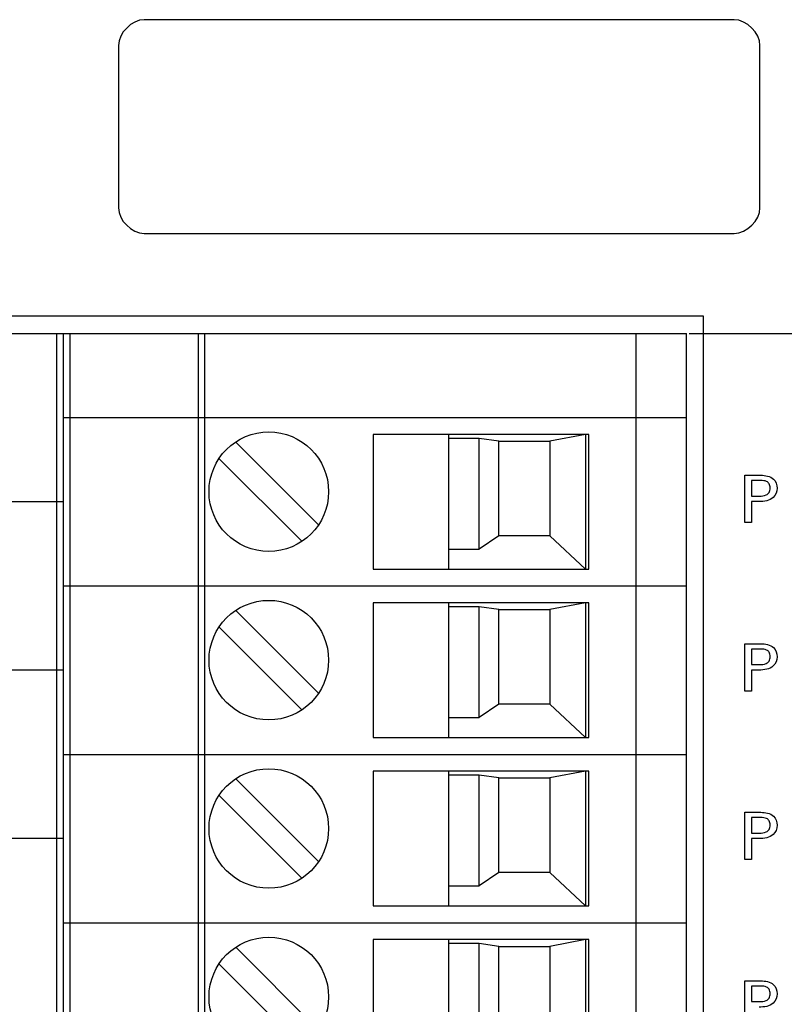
# Model space of a CAD drawing. Header units: inches. Extents: x 0 to 34, y 0 to 22.
# Tile 71 of 119: x 18 to 18.9, y 15.3 to 16.5. Entities that reach past the tile are written whole.
import ezdxf

# ---------------------------------------------------------------- set-up
doc = ezdxf.new("R2010")
doc.units = ezdxf.units.IN
doc.header["$LTSCALE"] = 1.87
doc.header["$MEASUREMENT"] = 0
doc.layers.get('0').update_dxf_attribs({"linetype": 'CONTINUOUS'})
doc.layers.add('DATUMCURVES', color=7, linetype='CONTINUOUS')
doc.layers.add('DIMENSIONS', color=7, linetype='CONTINUOUS')
doc.styles.get("Standard").update_dxf_attribs({"font": 'txt', "width": 0.8})
doc.dimstyles.new('DIMSTYLE_1', dxfattribs={"dimtxt": 0.125, "dimasz": 0.18, "dimexe": 0.18, "dimexo": 0.0625, "dimgap": 0.09, "dimtad": 0, "dimtih": 1, "dimtoh": 1, "dimdec": 3, "dimzin": 4, "dimdsep": 46, "dimtxsty": 'STANDARD', "dimblk": '_FILLED', "dimblk1": '_FILLED', "dimblk2": '_FILLED', "dimcen": 0.09, "dimadec": 0, "dimazin": 0, "dimtp": 0.001, "dimtm": 0.001, "dimtfac": 1, "dimtdec": 3, "dimtofl": 0, "dimtmove": 0, "dimatfit": 3, "dimldrblk": '_FILLED', "dimfxl": 1, "dimtolj": 1, "dimtzin": 4, "dimarcsym": 0})

# ---------------------------------------------------------------- blocks, each defined once
blk = doc.blocks.new('_FILLED')
at = {"color": 0, "linetype": 'BYBLOCK'}
blk.add_solid([(0, 0), (-1, 0.1736), (-1, -0.1736)], dxfattribs=at)
blk = doc.blocks.new('*D24')
at = {"layer": 'DIMENSIONS', "color": 2, "linetype": 'CONTINUOUS'}
for p, q in [((18.7996, 16.1229), (20.5474, 16.1229)), ((20.4224, 16.1229), (20.4224, 13.0865)), ((20.4224, 10.1189), (20.4224, 12.8365)), ((18.8587, 10.1189), (20.5474, 10.1189))]:
    blk.add_line(p, q, dxfattribs=at)
at = {"layer": 'DIMENSIONS', "color": 2, "linetype": 'CONTINUOUS', "xscale": 0.18, "yscale": 0.18, "zscale": 0.18}
for p, rotation in [((20.4224, 16.1229), 90), ((20.4224, 10.1189), 270)]:
    blk.add_blockref('_FILLED', p, dxfattribs=dict(at, rotation=rotation))
at = {"layer": 'DIMENSIONS', "color": 2, "linetype": 'CONTINUOUS', "width": 0.8}
for s, p in [('[', (20.3849, 12.899)), (']', (20.9849, 12.899)), ('6.004', (19.7599, 12.899)), ('152.5', (20.4849, 12.899))]:
    blk.add_text(s, height=0.125, dxfattribs=at).set_placement(p)

msp = doc.modelspace()

# ---------------------------------------------------------------- linework, layer by layer
at = {"color": 7, "linetype": 'CONTINUOUS'}
for p, q in [((18.8162, 16.1429), (17.3195, 16.1429)), ((18.8162, 10.0989), (18.8162, 16.1429)), ((17.3395, 16.1229), (18.7962, 16.1229)), ((18.06, 16.1229), (18.06, 10.1189)), ((18.0678, 16.1229), (18.0678, 10.1189)), ((18.0757, 10.1189), (18.0757, 16.1229)), ((18.2253, 16.1229), (18.2253, 10.1189)), ((18.2332, 10.1189), (18.2332, 16.1229)), ((18.7371, 16.1229), (18.7371, 10.1189)), ((18.7962, 10.1189), (18.7962, 16.1229)), ((18.0678, 16.0244), (18.7962, 16.0244)), ((18.43, 16.0047), (18.43, 15.8473)), ((18.682, 16.0047), (18.43, 16.0047)), ((18.5186, 15.8473), (18.5186, 16.0047)), ((18.5541, 16), (18.5186, 16)), ((18.5541, 15.8707), (18.5541, 16)), ((18.5768, 15.9969), (18.5541, 16)), ((18.6781, 16.0047), (18.6367, 15.9969)), ((18.6781, 16.0047), (18.6781, 15.8473)), ((18.682, 15.8473), (18.682, 16.0047)), ((18.366, 15.8992), (18.2695, 15.9957)), ((18.5768, 15.8862), (18.5768, 15.9969)), ((18.5768, 15.9969), (18.6367, 15.9969)), ((18.6367, 15.9969), (18.6367, 15.8862)), ((18.3465, 15.8798), (18.25, 15.9763)), ((18.0678, 15.926), (17.3395, 15.926)), ((18.5768, 15.8862), (18.5541, 15.8707)), ((18.6367, 15.8862), (18.5768, 15.8862)), ((18.6781, 15.8473), (18.6367, 15.8862)), ((18.5186, 15.8707), (18.5541, 15.8707)), ((18.43, 15.8473), (18.682, 15.8473)), ((18.0678, 15.8276), (18.7962, 15.8276)), ((18.682, 15.8079), (18.43, 15.8079)), ((18.43, 15.8079), (18.43, 15.6504)), ((18.5186, 15.6504), (18.5186, 15.8079)), ((18.5541, 15.8032), (18.5186, 15.8032)), ((18.5541, 15.6738), (18.5541, 15.8032)), ((18.5768, 15.8), (18.5541, 15.8032)), ((18.6781, 15.8079), (18.6367, 15.8)), ((18.6781, 15.8079), (18.6781, 15.6504)), ((18.682, 15.6504), (18.682, 15.8079)), ((18.366, 15.7024), (18.2695, 15.7989)), ((18.5768, 15.8), (18.6367, 15.8)), ((18.5768, 15.6894), (18.5768, 15.8)), ((18.6367, 15.8), (18.6367, 15.6894)), ((18.3465, 15.683), (18.25, 15.7794)), ((18.0678, 15.7292), (17.3395, 15.7292)), ((18.5768, 15.6894), (18.5541, 15.6738)), ((18.6367, 15.6894), (18.5768, 15.6894)), ((18.6781, 15.6504), (18.6367, 15.6894)), ((18.5186, 15.6738), (18.5541, 15.6738)), ((18.43, 15.6504), (18.682, 15.6504)), ((18.0678, 15.6307), (18.7962, 15.6307)), ((18.682, 15.611), (18.43, 15.611)), ((18.43, 15.611), (18.43, 15.4536)), ((18.5186, 15.4536), (18.5186, 15.611)), ((18.6781, 15.611), (18.6367, 15.6032)), ((18.6781, 15.611), (18.6781, 15.4536)), ((18.682, 15.4536), (18.682, 15.611)), ((18.366, 15.5055), (18.2695, 15.602)), ((18.5541, 15.6063), (18.5186, 15.6063)), ((18.5541, 15.477), (18.5541, 15.6063)), ((18.5768, 15.6032), (18.5541, 15.6063)), ((18.5768, 15.6032), (18.6367, 15.6032)), ((18.5768, 15.4925), (18.5768, 15.6032)), ((18.6367, 15.6032), (18.6367, 15.4925)), ((18.3465, 15.4861), (18.25, 15.5826)), ((18.0678, 15.5323), (17.3395, 15.5323)), ((18.5768, 15.4925), (18.5541, 15.477)), ((18.6367, 15.4925), (18.5768, 15.4925)), ((18.6781, 15.4536), (18.6367, 15.4925)), ((18.5186, 15.477), (18.5541, 15.477)), ((18.43, 15.4536), (18.682, 15.4536)), ((18.0678, 15.4339), (18.7962, 15.4339)), ((18.682, 15.4142), (18.43, 15.4142)), ((18.43, 15.4142), (18.43, 15.2567)), ((18.5186, 15.2567), (18.5186, 15.4142)), ((18.6781, 15.4142), (18.6367, 15.4063)), ((18.6781, 15.4142), (18.6781, 15.2567)), ((18.682, 15.2567), (18.682, 15.4142)), ((18.366, 15.3087), (18.2695, 15.4052)), ((18.5541, 15.4095), (18.5186, 15.4095)), ((18.5768, 15.4063), (18.5541, 15.4095)), ((18.5541, 15.2801), (18.5541, 15.4095)), ((18.5768, 15.4063), (18.6367, 15.4063)), ((18.5768, 15.2957), (18.5768, 15.4063)), ((18.6367, 15.4063), (18.6367, 15.2957)), ((18.3465, 15.2893), (18.25, 15.3857))]:
    msp.add_line(p, q, dxfattribs=at)
for centre in [(18.308, 15.9378), (18.308, 15.7409), (18.308, 15.5441), (18.308, 15.3472)]:
    msp.add_circle(centre, 0.0699, dxfattribs=at)
at = {"layer": 'DATUMCURVES', "color": 40, "linetype": 'CONTINUOUS'}
for points in [[(18.1622, 16.4895, 0.8645), (18.148, 16.4895, 0.8645), (18.1322, 16.4737, 0.8645), (18.1322, 16.4595, 0.8645)], [(18.8822, 16.4595, 0.8645), (18.8822, 16.4737, 0.8645), (18.8663, 16.4895, 0.8645), (18.8522, 16.4895, 0.8645)], [(18.1322, 16.2695, 0.8645), (18.1322, 16.2554, 0.8645), (18.148, 16.2395, 0.8645), (18.1622, 16.2395, 0.8645)], [(18.8522, 16.2395, 0.8645), (18.8663, 16.2395, 0.8645), (18.8822, 16.2554, 0.8645), (18.8822, 16.2695, 0.8645)], [(18.8829, 15.9508, 0.8645), (18.8793, 15.9508, 0.8645), (18.8758, 15.9508, 0.8645), (18.8722, 15.9508, 0.8645)], [(18.8722, 15.9327, 0.8645), (18.8752, 15.9327, 0.8645), (18.8783, 15.9327, 0.8645), (18.8813, 15.9327, 0.8645)], [(18.8811, 15.9263, 0.8645), (18.8782, 15.9263, 0.8645), (18.8752, 15.9263, 0.8645), (18.8722, 15.9263, 0.8645)], [(18.8722, 15.9018, 0.8645), (18.8696, 15.9018, 0.8645), (18.8671, 15.9018, 0.8645), (18.8646, 15.9018, 0.8645)], [(18.8829, 15.7538, 0.8645), (18.8793, 15.7538, 0.8645), (18.8758, 15.7538, 0.8645), (18.8722, 15.7538, 0.8645)], [(18.8722, 15.7357, 0.8645), (18.8752, 15.7357, 0.8645), (18.8783, 15.7357, 0.8645), (18.8813, 15.7357, 0.8645)], [(18.8811, 15.7293, 0.8645), (18.8782, 15.7293, 0.8645), (18.8752, 15.7293, 0.8645), (18.8722, 15.7293, 0.8645)], [(18.8722, 15.7048, 0.8645), (18.8696, 15.7048, 0.8645), (18.8671, 15.7048, 0.8645), (18.8646, 15.7048, 0.8645)], [(18.8829, 15.5568, 0.8645), (18.8793, 15.5568, 0.8645), (18.8758, 15.5568, 0.8645), (18.8722, 15.5568, 0.8645)], [(18.8722, 15.5387, 0.8645), (18.8752, 15.5387, 0.8645), (18.8783, 15.5387, 0.8645), (18.8813, 15.5387, 0.8645)], [(18.8811, 15.5323, 0.8645), (18.8782, 15.5323, 0.8645), (18.8752, 15.5323, 0.8645), (18.8722, 15.5323, 0.8645)], [(18.8722, 15.5078, 0.8645), (18.8696, 15.5078, 0.8645), (18.8671, 15.5078, 0.8645), (18.8646, 15.5078, 0.8645)], [(18.8829, 15.3598, 0.8645), (18.8793, 15.3598, 0.8645), (18.8758, 15.3598, 0.8645), (18.8722, 15.3598, 0.8645)], [(18.8722, 15.3417, 0.8645), (18.8752, 15.3417, 0.8645), (18.8783, 15.3417, 0.8645), (18.8813, 15.3417, 0.8645)]]:
    msp.add_open_spline(points, degree=3, dxfattribs=at)
for points, knots in [([(18.8522, 16.4895, 0.8645), (18.8162, 16.4895, 0.8645), (18.5862, 16.4895, 0.8645), (18.3562, 16.4895, 0.8645), (18.1622, 16.4895, 0.8645)], [0, 0, 0, 0, 0.15625, 1, 1, 1, 1]), ([(18.1322, 16.4595, 0.8645), (18.1322, 16.4496, 0.8645), (18.1322, 16.3863, 0.8645), (18.1322, 16.323, 0.8645), (18.1322, 16.2695, 0.8645)], [0, 0, 0, 0, 0.15625, 1, 1, 1, 1]), ([(18.8822, 16.2695, 0.8645), (18.8822, 16.2794, 0.8645), (18.8822, 16.3428, 0.8645), (18.8822, 16.4061, 0.8645), (18.8822, 16.4595, 0.8645)], [0, 0, 0, 0, 0.15625, 1, 1, 1, 1]), ([(18.1622, 16.2395, 0.8645), (18.1981, 16.2395, 0.8645), (18.4281, 16.2395, 0.8645), (18.6581, 16.2395, 0.8645), (18.8522, 16.2395, 0.8645)], [0, 0, 0, 0, 0.15625, 1, 1, 1, 1]), ([(18.8646, 15.957, 0.8645), (18.8655, 15.957, 0.8645), (18.8717, 15.957, 0.8645), (18.8778, 15.957, 0.8645), (18.883, 15.957, 0.8645)], [0, 0, 0, 0, 0.15625, 1, 1, 1, 1]), ([(18.8646, 15.9018, 0.8645), (18.8646, 15.9047, 0.8645), (18.8646, 15.9231, 0.8645), (18.8646, 15.9414, 0.8645), (18.8646, 15.957, 0.8645)], [0, 0, 0, 0, 0.15625, 1, 1, 1, 1]), ([(18.883, 15.957, 0.8645), (18.8883, 15.957, 0.8645), (18.8989, 15.9555, 0.8645), (18.9036, 15.9417, 0.8645), (18.8982, 15.9277, 0.8645), (18.8869, 15.9263, 0.8645), (18.8811, 15.9263, 0.8645)], [0, 0, 0, 0, 0.279774, 0.483829, 0.691063, 1, 1, 1, 1]), ([(18.8722, 15.9508, 0.8645), (18.8722, 15.9498, 0.8645), (18.8722, 15.9438, 0.8645), (18.8722, 15.9378, 0.8645), (18.8722, 15.9327, 0.8645)], [0, 0, 0, 0, 0.15625, 1, 1, 1, 1]), ([(18.8813, 15.9327, 0.8645), (18.8841, 15.9327, 0.8645), (18.8885, 15.9328, 0.8645), (18.8935, 15.9369, 0.8645), (18.8943, 15.942, 0.8645), (18.8936, 15.947, 0.8645), (18.8892, 15.9508, 0.8645), (18.8853, 15.9508, 0.8645), (18.8829, 15.9508, 0.8645)], [0, 0, 0, 0, 0.244823, 0.369297, 0.527805, 0.677723, 0.790955, 1, 1, 1, 1]), ([(18.8722, 15.9263, 0.8645), (18.8722, 15.925, 0.8645), (18.8722, 15.9169, 0.8645), (18.8722, 15.9087, 0.8645), (18.8722, 15.9018, 0.8645)], [0, 0, 0, 0, 0.15625, 1, 1, 1, 1]), ([(18.8646, 15.76, 0.8645), (18.8655, 15.76, 0.8645), (18.8717, 15.76, 0.8645), (18.8778, 15.76, 0.8645), (18.883, 15.76, 0.8645)], [0, 0, 0, 0, 0.15625, 1, 1, 1, 1]), ([(18.8646, 15.7048, 0.8645), (18.8646, 15.7077, 0.8645), (18.8646, 15.7261, 0.8645), (18.8646, 15.7444, 0.8645), (18.8646, 15.76, 0.8645)], [0, 0, 0, 0, 0.15625, 1, 1, 1, 1]), ([(18.883, 15.76, 0.8645), (18.8883, 15.76, 0.8645), (18.8989, 15.7585, 0.8645), (18.9036, 15.7447, 0.8645), (18.8982, 15.7307, 0.8645), (18.8869, 15.7293, 0.8645), (18.8811, 15.7293, 0.8645)], [0, 0, 0, 0, 0.279774, 0.483829, 0.691063, 1, 1, 1, 1]), ([(18.8722, 15.7538, 0.8645), (18.8722, 15.7528, 0.8645), (18.8722, 15.7468, 0.8645), (18.8722, 15.7408, 0.8645), (18.8722, 15.7357, 0.8645)], [0, 0, 0, 0, 0.15625, 1, 1, 1, 1]), ([(18.8813, 15.7357, 0.8645), (18.8841, 15.7357, 0.8645), (18.8885, 15.7358, 0.8645), (18.8935, 15.7399, 0.8645), (18.8943, 15.745, 0.8645), (18.8936, 15.75, 0.8645), (18.8892, 15.7538, 0.8645), (18.8853, 15.7538, 0.8645), (18.8829, 15.7538, 0.8645)], [0, 0, 0, 0, 0.244827, 0.369341, 0.527963, 0.677767, 0.790958, 1, 1, 1, 1]), ([(18.8722, 15.7293, 0.8645), (18.8722, 15.728, 0.8645), (18.8722, 15.7199, 0.8645), (18.8722, 15.7117, 0.8645), (18.8722, 15.7048, 0.8645)], [0, 0, 0, 0, 0.15625, 1, 1, 1, 1]), ([(18.8646, 15.563, 0.8645), (18.8655, 15.563, 0.8645), (18.8717, 15.563, 0.8645), (18.8778, 15.563, 0.8645), (18.883, 15.563, 0.8645)], [0, 0, 0, 0, 0.15625, 1, 1, 1, 1]), ([(18.8646, 15.5078, 0.8645), (18.8646, 15.5107, 0.8645), (18.8646, 15.5291, 0.8645), (18.8646, 15.5474, 0.8645), (18.8646, 15.563, 0.8645)], [0, 0, 0, 0, 0.15625, 1, 1, 1, 1]), ([(18.883, 15.563, 0.8645), (18.8883, 15.563, 0.8645), (18.8989, 15.5615, 0.8645), (18.9036, 15.5477, 0.8645), (18.8982, 15.5337, 0.8645), (18.8869, 15.5323, 0.8645), (18.8811, 15.5323, 0.8645)], [0, 0, 0, 0, 0.279722, 0.483759, 0.69109, 1, 1, 1, 1]), ([(18.8722, 15.5568, 0.8645), (18.8722, 15.5558, 0.8645), (18.8722, 15.5498, 0.8645), (18.8722, 15.5438, 0.8645), (18.8722, 15.5387, 0.8645)], [0, 0, 0, 0, 0.15625, 1, 1, 1, 1]), ([(18.8813, 15.5387, 0.8645), (18.8841, 15.5387, 0.8645), (18.8885, 15.5388, 0.8645), (18.8935, 15.5429, 0.8645), (18.8943, 15.548, 0.8645), (18.8936, 15.553, 0.8645), (18.8892, 15.5568, 0.8645), (18.8853, 15.5568, 0.8645), (18.8829, 15.5568, 0.8645)], [0, 0, 0, 0, 0.244817, 0.369334, 0.52788, 0.677762, 0.790975, 1, 1, 1, 1]), ([(18.8722, 15.5323, 0.8645), (18.8722, 15.531, 0.8645), (18.8722, 15.5229, 0.8645), (18.8722, 15.5147, 0.8645), (18.8722, 15.5078, 0.8645)], [0, 0, 0, 0, 0.15625, 1, 1, 1, 1]), ([(18.8646, 15.366, 0.8645), (18.8655, 15.366, 0.8645), (18.8717, 15.366, 0.8645), (18.8778, 15.366, 0.8645), (18.883, 15.366, 0.8645)], [0, 0, 0, 0, 0.15625, 1, 1, 1, 1]), ([(18.8646, 15.3108, 0.8645), (18.8646, 15.3137, 0.8645), (18.8646, 15.3321, 0.8645), (18.8646, 15.3504, 0.8645), (18.8646, 15.366, 0.8645)], [0, 0, 0, 0, 0.15625, 1, 1, 1, 1]), ([(18.883, 15.366, 0.8645), (18.8883, 15.366, 0.8645), (18.8989, 15.3645, 0.8645), (18.9036, 15.3507, 0.8645), (18.8982, 15.3367, 0.8645), (18.8869, 15.3353, 0.8645), (18.8811, 15.3353, 0.8645)], [0, 0, 0, 0, 0.279744, 0.483798, 0.691031, 1, 1, 1, 1]), ([(18.8722, 15.3598, 0.8645), (18.8722, 15.3588, 0.8645), (18.8722, 15.3528, 0.8645), (18.8722, 15.3468, 0.8645), (18.8722, 15.3417, 0.8645)], [0, 0, 0, 0, 0.15625, 1, 1, 1, 1]), ([(18.8813, 15.3417, 0.8645), (18.8841, 15.3417, 0.8645), (18.8885, 15.3418, 0.8645), (18.8935, 15.3459, 0.8645), (18.8943, 15.351, 0.8645), (18.8936, 15.356, 0.8645), (18.8892, 15.3598, 0.8645), (18.8853, 15.3598, 0.8645), (18.8829, 15.3598, 0.8645)], [0, 0, 0, 0, 0.244814, 0.36933, 0.527858, 0.677759, 0.790978, 1, 1, 1, 1])]:
    msp.add_open_spline(points, degree=3, knots=knots, dxfattribs=at)

# ---------------------------------------------------------------- dimensions: what is measured, and where the dimension line sits
at = {"layer": 'DIMENSIONS', "color": 2, "linetype": 'CONTINUOUS'}
dim = msp.add_linear_dim(base=(20.4224, 16.1229), p1=(18.8587, 10.1189), p2=(18.7996, 16.1229), angle=90, dimstyle='DIMSTYLE_1', dxfattribs=at)
dim.commit()
dim.dimension.update_dxf_attribs({"geometry": '*D24', "text_midpoint": (20.4224, 12.9615), "dimtype": 160})

doc.saveas('drawing.dxf')
